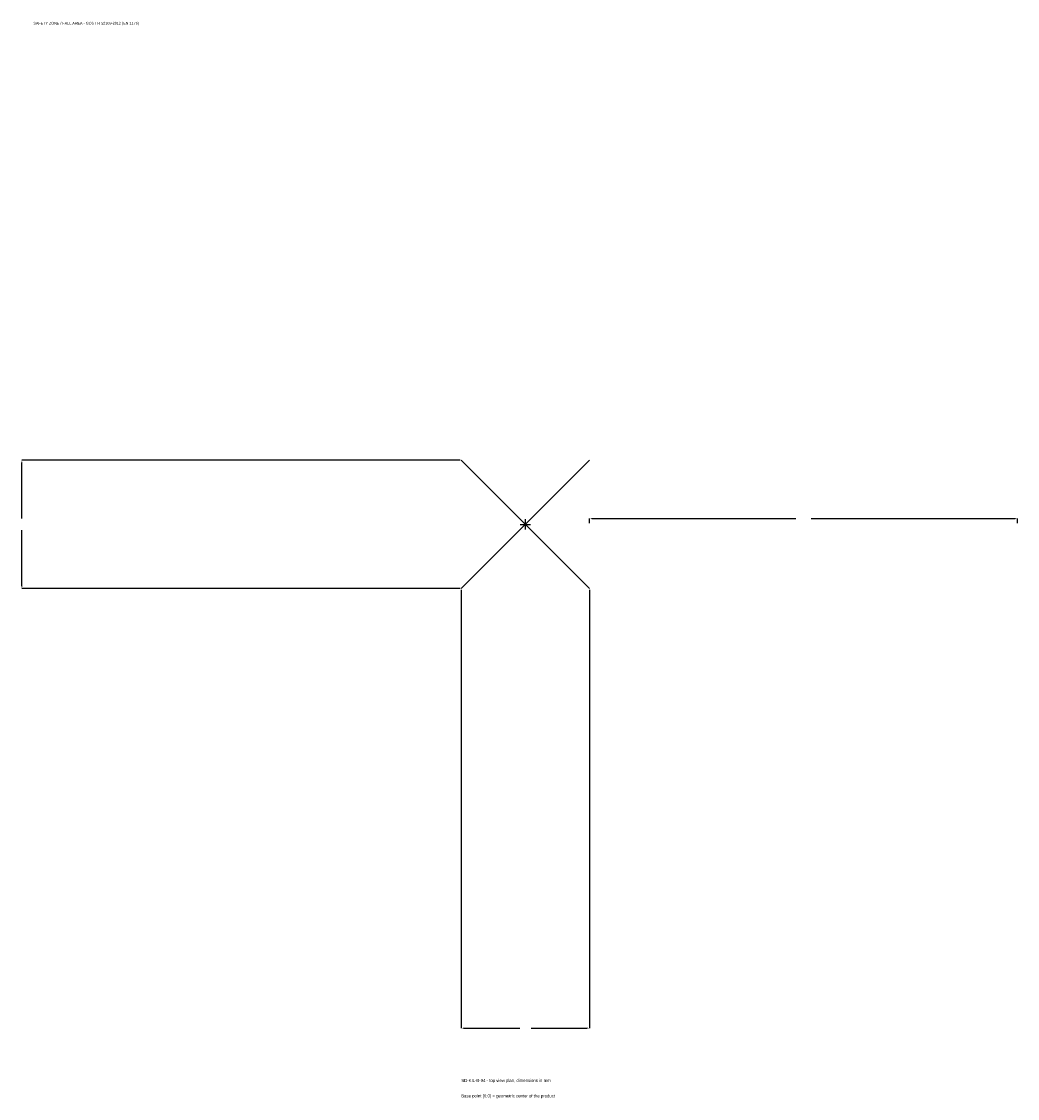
# Model space of a CAD drawing. Extents: x -1767 to 1725, y -2012 to 1763.
import ezdxf

# ---------------------------------------------------------------- set-up
doc = ezdxf.new("R2010")
doc.units = 0
for name, color, linetype in [('GP_MAF_zona_bezopasnosti', 1, 'Continuous'), ('ZSK_DANNYE', 3, 'Continuous'), ('ZSK_KONTUR', 7, 'Continuous'), ('ZSK_RAZMERY', 8, 'Continuous')]:
    doc.layers.add(name, color=color, linetype=linetype)
doc.dimstyles.new('ORION', dxfattribs={"dimtxt": 13.5, "dimasz": 8.1, "dimexe": 1.25, "dimexo": 4.05, "dimtad": 1, "dimcen": 2.5, "dimazin": 3, "dimtfac": 1, "dimtmove": 0, "dimatfit": 3})

# ---------------------------------------------------------------- blocks, each defined once
blk = doc.blocks.new('_CLOSEDFILLED')
at = {"color": 0, "linetype": 'BYBLOCK'}
blk.add_solid([(-1, 0.16), (0, 0), (-1, -0.16)], dxfattribs=at)
blk = doc.blocks.new('*D1')
for p, q in [((-225, -229.05), (-225, -1765.5)), ((225, -229.05), (225, -1765.5)), ((-216.9, -1765.5), (-20.25, -1765.5)), ((20.25, -1765.5), (216.9, -1765.5))]:
    blk.add_line(p, q)
at = {"layer": 'Defpoints'}
for p in [(-225, -225), (225, -225), (-225, -1765.5)]:
    blk.add_point(p, dxfattribs=at)
at = {"layer": 'ZSK_RAZMERY', "xscale": 8.1, "yscale": 8.1, "rotation": 180}
blk.add_blockref('_CLOSEDFILLED', (-225, -1765.5), dxfattribs=at)
at = {"layer": 'ZSK_RAZMERY', "xscale": 8.1, "yscale": 8.1}
blk.add_blockref('_CLOSEDFILLED', (225, -1765.5), dxfattribs=at)
blk = doc.blocks.new('*D2')
for p, q in [((-229.05, 225), (-1765.5, 225)), ((-1765.5, 20.25), (-1765.5, 216.9)), ((-1765.5, -216.9), (-1765.5, -20.25)), ((-229.05, -225), (-1765.5, -225))]:
    blk.add_line(p, q)
at = {"layer": 'Defpoints'}
for p in [(-225, 225), (-1765.5, -225), (-225, -225)]:
    blk.add_point(p, dxfattribs=at)
at = {"layer": 'ZSK_RAZMERY', "xscale": 8.1, "yscale": 8.1}
for p, rotation in [((-1765.5, 225), 90), ((-1765.5, -225), 270)]:
    blk.add_blockref('_CLOSEDFILLED', p, dxfattribs=dict(at, rotation=rotation))
blk = doc.blocks.new('*D3')
for p, q in [((225, 4.05), (225, 20.25)), ((233.1, 20.25), (948, 20.25)), ((1002, 20.25), (1716.9, 20.25)), ((1725, 4.05), (1725, 20.25))]:
    blk.add_line(p, q)
at = {"layer": 'Defpoints'}
for p in [(225, 20.25), (225, 0), (1725, 0)]:
    blk.add_point(p, dxfattribs=at)
at = {"layer": 'ZSK_RAZMERY', "xscale": 8.1, "yscale": 8.1, "rotation": 180}
blk.add_blockref('_CLOSEDFILLED', (225, 20.25), dxfattribs=at)
at = {"layer": 'ZSK_RAZMERY', "xscale": 8.1, "yscale": 8.1}
blk.add_blockref('_CLOSEDFILLED', (1725, 20.25), dxfattribs=at)
blk = doc.blocks.new('B1')
at = {"layer": 'ZSK_KONTUR'}
for p, q in [((-225, -225), (225, 225)), ((-225, 225), (225, -225))]:
    blk.add_line(p, q, dxfattribs=at)
at = {"layer": 'ZSK_RAZMERY'}
for p, q in [((-18, 0), (18, 0)), ((0, -18), (0, 18))]:
    blk.add_line(p, q, dxfattribs=at)
at = {"layer": 'GP_MAF_zona_bezopasnosti', "color": 1}
blk.add_text('SAFETY ZONE / FALL AREA - GOST R 52169-2012 (EN 1176)', height=9.45, dxfattribs=at).set_placement((-1725, 1752))
at = {"layer": 'ZSK_RAZMERY'}
dim = blk.add_linear_dim(base=(-1765.5, -225), p1=(-225, -225), p2=(-225, 225), angle=90, dimstyle='ORION', dxfattribs=at)
dim.commit()
dim.dimension.update_dxf_attribs({"geometry": '*D2', "text_midpoint": (-1765.5, 0)})
for base, p1, p2, picture, middle in [((225, 20.25), (225, 0), (1725, 0), '*D3', (975, 20.25)), ((-225, -1765.5), (-225, -225), (225, -225), '*D1', (0, -1765.5))]:
    dim = blk.add_linear_dim(base=base, p1=p1, p2=p2, dimstyle='ORION', dxfattribs=at)
    dim.commit()
    dim.dimension.update_dxf_attribs({"geometry": picture, "text_midpoint": middle})

msp = doc.modelspace()

# ---------------------------------------------------------------- block references
msp.add_blockref('B1', (0, 0))

# ---------------------------------------------------------------- texts
at = {"layer": 'ZSK_DANNYE', "color": 3}
msp.add_text('SD-KIL-B-04 - top view plan, dimensions in mm', height=10.8, dxfattribs=at).set_placement((-225, -1954.5))
at = {"layer": 'ZSK_DANNYE', "color": 7}
msp.add_text('Base point (0,0) = geometric center of the product', height=10.8, dxfattribs=at).set_placement((-225, -2008.5))

doc.saveas('drawing.dxf')
